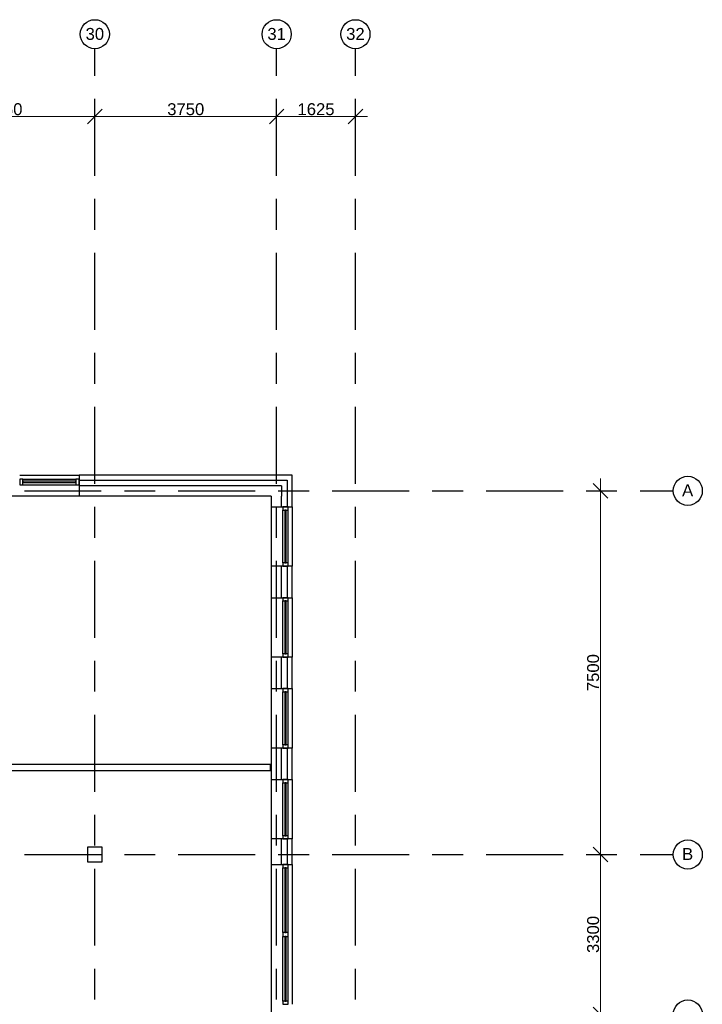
# Model space of a CAD drawing. Header units: millimetres. Extents: x -5940 to 121280, y -35718 to 26615.
# Tile 52 of 52: x 107200 to 121280, y 6310 to 26615. Entities that reach past the tile are written whole.
import ezdxf

# ---------------------------------------------------------------- set-up
doc = ezdxf.new("R2010")
doc.units = ezdxf.units.MM
doc.header["$LTSCALE"] = 100
doc.linetypes.add('Center', pattern=[31.75, 6.35, -4.7625, 15.875, -4.7625])
for name, color, linetype in [('AL21----_BUITENWAND', 3, 'Continuous'), ('AL22----_BINNENWAND', 2, 'Continuous'), ('AL28----_CONSTRUCTIES', 4, 'Continuous'), ('AL31----_BUITENKOZIJN', 1, 'Continuous'), ('BL$7----_MAATVOERING', 1, 'Continuous'), ('BL$7----_STRAMIEN', 8, 'Continuous')]:
    doc.layers.add(name, color=color, linetype=linetype)
doc.styles.add('Arial_2', font='arial.ttf', dxfattribs={"height": 245.883234})
doc.dimstyles.new('2_5mm_stramien', dxfattribs={"dimscale": 304.8, "dimtxt": 250, "dimasz": 0.984252, "dimexe": 0.656168, "dimexo": 0.0625, "dimgap": 0.082021, "dimtad": 1, "dimdec": 0, "dimzin": 0, "dimdsep": 46, "dimtxsty": 'Arial_2', "dimblk1": 'OBLIQUE', "dimblk2": 'OBLIQUE', "dimsah": 1, "dimcen": 0.09, "dimdle": 0.82021, "dimazin": 0, "dimtfac": 1, "dimtdec": 4, "dimtix": 1, "dimtmove": 0, "dimatfit": 3, "dimfxl": 0.656168, "dimfxlon": 1, "dimtvp": 1, "dimtolj": 1, "dimtzin": 0, "dimlwd": 13, "dimlwe": 13, "dimarcsym": 2})

# ---------------------------------------------------------------- blocks, each defined once
blk = doc.blocks.new('System Panel - 31_CWP_glas_2-7951753-_--_101 1e verdieping')
at = {"color": 0, "linetype": 'ByBlock', "lineweight": -2}
for p, q in [((545.5, -45), (-545.5, -45)), ((-545.5, -45), (-545.5, -69)), ((-545.5, -69), (545.5, -69)), ((545.5, -69), (545.5, -45))]:
    blk.add_line(p, q, dxfattribs=at)
blk = doc.blocks.new('Rectangular Mullion - 31_CWM_067x114-7951736-_--_101 1e verdieping')
at = {"color": 0, "linetype": 'ByBlock', "lineweight": -2}
for p, q in [((115780, 47126), (115780, 48217)), ((115894, 47126), (115894, 48217))]:
    blk.add_line(p, q, dxfattribs=at)
blk = doc.blocks.new('Rectangular Mullion - 31_CWM_067x114-7951754-_--_101 1e verdieping')
at = {"color": 0, "linetype": 'ByBlock', "lineweight": -2}
for p, q in [((-67, 114), (0, 114)), ((-67, 0), (-67, 114)), ((0, 0), (-67, 0)), ((0, 114), (0, 0))]:
    blk.add_line(p, q, dxfattribs=at)
blk = doc.blocks.new('Rectangular Mullion - 31_CWM_067x114-7951755-_--_101 1e verdieping')
at = {"color": 0, "linetype": 'ByBlock', "lineweight": -2}
for p, q in [((0, 114), (-67, 114)), ((-67, 114), (-67, 0)), ((-67, 0), (0, 0)), ((0, 0), (0, 114))]:
    blk.add_line(p, q, dxfattribs=at)
blk = doc.blocks.new('System Panel - 31_CWP_glas_2-7952370-_--_101 1e verdieping')
at = {"color": 0, "linetype": 'ByBlock', "lineweight": -2}
for p, q in [((545.5, 69), (-545.5, 69)), ((-545.5, 69), (-545.5, 45)), ((-545.5, 45), (545.5, 45)), ((545.5, 45), (545.5, 69))]:
    blk.add_line(p, q, dxfattribs=at)
blk = doc.blocks.new('Rectangular Mullion - 31_CWM_067x114-7952369-_--_101 1e verdieping')
at = {"color": 0, "linetype": 'ByBlock', "lineweight": -2}
for p, q in [((110421, 48854), (111512, 48854)), ((110421, 48740), (111512, 48740))]:
    blk.add_line(p, q, dxfattribs=at)
blk = doc.blocks.new('Rectangular Mullion - 31_CWM_067x114-7952371-_--_101 1e verdieping')
at = {"color": 0, "linetype": 'ByBlock', "lineweight": -2}
for p, q in [((-67, 0), (0, 0)), ((-67, -114), (-67, 0)), ((0, 0), (0, -114)), ((0, -114), (-67, -114))]:
    blk.add_line(p, q, dxfattribs=at)
blk = doc.blocks.new('Rectangular Mullion - 31_CWM_067x114-7952372-_--_101 1e verdieping')
at = {"color": 0, "linetype": 'ByBlock', "lineweight": -2}
for p, q in [((0, 0), (-67, 0)), ((-67, 0), (-67, -114)), ((0, -114), (0, 0)), ((-67, -114), (0, -114))]:
    blk.add_line(p, q, dxfattribs=at)
blk = doc.blocks.new('System Panel - 31_CWP_glas_2-8898680-_--_101 1e verdieping')
at = {"color": 0, "linetype": 'ByBlock', "lineweight": -2}
for p, q in [((664.5, -45), (-664.5, -45)), ((-664.5, -45), (-664.5, -69)), ((-664.5, -69), (664.5, -69)), ((664.5, -69), (664.5, -45))]:
    blk.add_line(p, q, dxfattribs=at)
blk = doc.blocks.new('Rectangular Mullion - 31_CWM_067x114-7963848-_--_101 1e verdieping')
at = {"color": 0, "linetype": 'ByBlock', "lineweight": -2}
for p, q in [((115780, 39508), (115780, 40837)), ((115894, 39508), (115894, 40837))]:
    blk.add_line(p, q, dxfattribs=at)
blk = doc.blocks.new('Rectangular Mullion - 31_CWM_067x114-8106623-_--_101 1e verdieping')
at = {"color": 0, "linetype": 'ByBlock', "lineweight": -2}
for p, q in [((-67, 114), (0, 114)), ((-67, 0), (-67, 114)), ((0, 0), (-67, 0)), ((0, 114), (0, 0))]:
    blk.add_line(p, q, dxfattribs=at)
blk = doc.blocks.new('Rectangular Mullion - 31_CWM_067x114-8106624-_--_101 1e verdieping')
at = {"color": 0, "linetype": 'ByBlock', "lineweight": -2}
for p, q in [((0, 114), (-67, 114)), ((-67, 114), (-67, 0)), ((-67, 0), (0, 0)), ((0, 0), (0, 114))]:
    blk.add_line(p, q, dxfattribs=at)
blk = doc.blocks.new('Rectangular Mullion - 31_CWM_067x114-8898678-_--_101 1e verdieping')
at = {"color": 0, "linetype": 'ByBlock', "lineweight": -2}
for p, q in [((115780, 38091), (115780, 39420)), ((115894, 38091), (115894, 39420))]:
    blk.add_line(p, q, dxfattribs=at)
blk = doc.blocks.new('Rectangular Mullion - 31_CWM_088x114-8898679-_--_101 1e verdieping')
at = {"color": 0, "linetype": 'ByBlock', "lineweight": -2}
for p, q in [((-44, 114), (44, 114)), ((-44, 0), (-44, 114)), ((44, 0), (-44, 0)), ((44, 114), (44, 0))]:
    blk.add_line(p, q, dxfattribs=at)
blk = doc.blocks.new('Grid - r_3_0mm-7309776-_--_101 1e verdieping')
at = {"color": 0, "linetype": 'ByBlock', "lineweight": -2}
blk.add_circle((0, 0), 3, dxfattribs=at)
blk = doc.blocks.new('_Oblique')
at = {"color": 0, "linetype": 'ByBlock', "lineweight": -2}
blk.add_line((-0.5, -0.5), (0.5, 0.5), dxfattribs=at)
blk = doc.blocks.new('DIMBLOCK29-_--_101 1e verdieping')
at = {"layer": 'BL$7----_MAATVOERING', "color": 0, "lineweight": 13, "transparency": 16777216}
for p, q in [((105000, 24436), (105000, 24817)), ((108750, 24436), (108750, 24817)), ((104750, 24617), (109000, 24617))]:
    blk.add_line(p, q, dxfattribs=at)
at = {"layer": 'Defpoints', "color": 0, "transparency": 16777216}
for p in [(108750, 24617), (105000, 24417), (108750, 24417)]:
    blk.add_point(p, dxfattribs=at)
at = {"layer": 'BL$7----_MAATVOERING', "color": 0, "lineweight": 13, "transparency": 16777216, "xscale": 300, "yscale": 300, "zscale": 300, "rotation": 180}
blk.add_blockref('_Oblique', (105000, 24617), dxfattribs=at)
at = {"layer": 'BL$7----_MAATVOERING', "color": 0, "lineweight": 13, "transparency": 16777216, "xscale": 300, "yscale": 300, "zscale": 300}
blk.add_blockref('_Oblique', (108750, 24617), dxfattribs=at)
at = {"layer": 'BL$7----_MAATVOERING', "color": 0, "transparency": 16777216, "insert": (106875, 24768), "char_height": 245.9, "width": 904.62, "attachment_point": 5, "style": 'Arial_2'}
blk.add_mtext('\\A1;3750', dxfattribs=at)
blk = doc.blocks.new('DIMBLOCK30-_--_101 1e verdieping')
at = {"layer": 'BL$7----_MAATVOERING', "color": 0, "lineweight": 13, "transparency": 16777216}
for p, q in [((108750, 24436), (108750, 24817)), ((112500, 24436), (112500, 24817)), ((108500, 24617), (112750, 24617))]:
    blk.add_line(p, q, dxfattribs=at)
at = {"layer": 'Defpoints', "color": 0, "transparency": 16777216}
for p in [(112500, 24617), (108750, 24417), (112500, 24417)]:
    blk.add_point(p, dxfattribs=at)
at = {"layer": 'BL$7----_MAATVOERING', "color": 0, "lineweight": 13, "transparency": 16777216, "xscale": 300, "yscale": 300, "zscale": 300, "rotation": 180}
blk.add_blockref('_Oblique', (108750, 24617), dxfattribs=at)
at = {"layer": 'BL$7----_MAATVOERING', "color": 0, "lineweight": 13, "transparency": 16777216, "xscale": 300, "yscale": 300, "zscale": 300}
blk.add_blockref('_Oblique', (112500, 24617), dxfattribs=at)
at = {"layer": 'BL$7----_MAATVOERING', "color": 0, "transparency": 16777216, "insert": (110625, 24768), "char_height": 245.9, "width": 904.62, "attachment_point": 5, "style": 'Arial_2'}
blk.add_mtext('\\A1;3750', dxfattribs=at)
blk = doc.blocks.new('DIMBLOCK31-_--_101 1e verdieping')
at = {"layer": 'BL$7----_MAATVOERING', "color": 0, "lineweight": 13, "transparency": 16777216}
for p, q in [((112500, 24436), (112500, 24817)), ((114125, 24436), (114125, 24817)), ((112250, 24617), (114375, 24617))]:
    blk.add_line(p, q, dxfattribs=at)
at = {"layer": 'Defpoints', "color": 0, "transparency": 16777216}
for p in [(114125, 24617), (112500, 24417), (114125, 24417)]:
    blk.add_point(p, dxfattribs=at)
at = {"layer": 'BL$7----_MAATVOERING', "color": 0, "lineweight": 13, "transparency": 16777216, "xscale": 300, "yscale": 300, "zscale": 300, "rotation": 180}
blk.add_blockref('_Oblique', (112500, 24617), dxfattribs=at)
at = {"layer": 'BL$7----_MAATVOERING', "color": 0, "lineweight": 13, "transparency": 16777216, "xscale": 300, "yscale": 300, "zscale": 300}
blk.add_blockref('_Oblique', (114125, 24617), dxfattribs=at)
at = {"layer": 'BL$7----_MAATVOERING', "color": 0, "transparency": 16777216, "insert": (113312, 24768), "char_height": 245.9, "width": 904.62, "attachment_point": 5, "style": 'Arial_2'}
blk.add_mtext('\\A1;1625', dxfattribs=at)
blk = doc.blocks.new('DIMBLOCK35-_--_101 1e verdieping')
at = {"layer": 'BL$7----_MAATVOERING', "color": 0, "lineweight": 13, "transparency": 16777216}
for p, q in [((119178, 17150), (119178, 9150)), ((118997, 16900), (119378, 16900)), ((118997, 9400), (119378, 9400))]:
    blk.add_line(p, q, dxfattribs=at)
at = {"layer": 'Defpoints', "color": 0, "transparency": 16777216}
for p in [(118978, 16900), (118978, 9400), (119178, 9400)]:
    blk.add_point(p, dxfattribs=at)
at = {"layer": 'BL$7----_MAATVOERING', "color": 0, "lineweight": 13, "transparency": 16777216, "xscale": 300, "yscale": 300, "zscale": 300}
for p, rotation in [((119178, 16900), 90), ((119178, 9400), 270)]:
    blk.add_blockref('_Oblique', p, dxfattribs=dict(at, rotation=rotation))
at = {"layer": 'BL$7----_MAATVOERING', "color": 0, "transparency": 16777216, "insert": (119028, 13150), "char_height": 245.9, "width": 904.62, "attachment_point": 5, "rotation": 90, "style": 'Arial_2'}
blk.add_mtext('\\A1;7500', dxfattribs=at)
blk = doc.blocks.new('DIMBLOCK36-_--_101 1e verdieping')
at = {"layer": 'BL$7----_MAATVOERING', "color": 0, "lineweight": 13, "transparency": 16777216}
for p, q in [((119178, 9650), (119178, 5850)), ((118997, 9400), (119378, 9400)), ((118997, 6100), (119378, 6100))]:
    blk.add_line(p, q, dxfattribs=at)
at = {"layer": 'Defpoints', "color": 0, "transparency": 16777216}
for p in [(118978, 9400), (118978, 6100), (119178, 6100)]:
    blk.add_point(p, dxfattribs=at)
at = {"layer": 'BL$7----_MAATVOERING', "color": 0, "lineweight": 13, "transparency": 16777216, "xscale": 300, "yscale": 300, "zscale": 300}
for p, rotation in [((119178, 9400), 90), ((119178, 6100), 270)]:
    blk.add_blockref('_Oblique', p, dxfattribs=dict(at, rotation=rotation))
at = {"layer": 'BL$7----_MAATVOERING', "color": 0, "transparency": 16777216, "insert": (119028, 7750), "char_height": 245.9, "width": 904.62, "attachment_point": 5, "rotation": 90, "style": 'Arial_2'}
blk.add_mtext('\\A1;3300', dxfattribs=at)
blk = doc.blocks.new('DIMBLOCK37-_--_101 1e verdieping')
at = {"layer": 'BL$7----_MAATVOERING', "color": 0, "lineweight": 13, "transparency": 16777216}
for p, q in [((119178, 6350), (119178, -250)), ((118997, 6100), (119378, 6100)), ((118997, 0), (119378, 0))]:
    blk.add_line(p, q, dxfattribs=at)
at = {"layer": 'Defpoints', "color": 0, "transparency": 16777216}
for p in [(118978, 6100), (118978, 0), (119178, 0)]:
    blk.add_point(p, dxfattribs=at)
at = {"layer": 'BL$7----_MAATVOERING', "color": 0, "lineweight": 13, "transparency": 16777216, "xscale": 300, "yscale": 300, "zscale": 300}
for p, rotation in [((119178, 6100), 90), ((119178, 0), 270)]:
    blk.add_blockref('_Oblique', p, dxfattribs=dict(at, rotation=rotation))
at = {"layer": 'BL$7----_MAATVOERING', "color": 0, "transparency": 16777216, "insert": (119028, 3050), "char_height": 245.9, "width": 904.62, "attachment_point": 5, "rotation": 90, "style": 'Arial_2'}
blk.add_mtext('\\A1;6100', dxfattribs=at)

msp = doc.modelspace()

# ---------------------------------------------------------------- linework, layer by layer
at = {"layer": 'AL21----_BUITENWAND'}
for p, q in [((107200, 17220), (108425, 17220)), ((112820, 17220), (108425, 17220)), ((108425, 17220), (108425, 16786)), ((108425, 17120), (112720, 17120)), ((112720, 17120), (112720, 16570)), ((112820, 16570), (112820, 17220)), ((112386, 17000), (108425, 17000)), ((112600, 17000), (112386, 17000)), ((112600, 17000), (112600, 16786)), ((112386, 16786), (90114, 16786)), ((112386, 16786), (112386, 114)), ((112600, 16570), (112600, 16786)), ((112386, 16570), (112820, 16570)), ((112820, 16570), (112820, 15345)), ((112820, 15345), (112386, 15345)), ((112600, 14695), (112600, 15345)), ((112720, 15345), (112720, 14695)), ((112820, 14695), (112820, 15345)), ((112386, 14695), (112820, 14695)), ((112820, 14695), (112820, 13470)), ((112820, 13470), (112386, 13470)), ((112600, 12820), (112600, 13470)), ((112720, 13470), (112720, 12820)), ((112820, 12820), (112820, 13470)), ((112386, 12820), (112820, 12820)), ((112820, 12820), (112820, 11595)), ((112820, 11595), (112386, 11595)), ((112600, 10945), (112600, 11595)), ((112720, 11595), (112720, 10945)), ((112820, 10945), (112820, 11595)), ((112386, 10945), (112820, 10945)), ((112820, 10945), (112820, 9720)), ((112820, 9720), (112386, 9720)), ((112600, 9190), (112600, 9720)), ((112720, 9720), (112720, 9190)), ((112820, 9190), (112820, 9720)), ((112386, 9190), (112820, 9190)), ((112820, 9190), (112820, 6310))]:
    msp.add_line(p, q, dxfattribs=at)
at = {"layer": 'AL22----_BINNENWAND'}
for p, q in [((112376, 11258), (106937.6, 11258)), ((112376, 11133), (112376, 11258)), ((106812.6, 11133), (112376, 11133))]:
    msp.add_line(p, q, dxfattribs=at)
at = {"layer": 'AL28----_CONSTRUCTIES'}
for p, q in [((108900, 9550), (108600, 9550)), ((108600, 9550), (108600, 9250)), ((108900, 9250), (108900, 9550)), ((108600, 9250), (108900, 9250))]:
    msp.add_line(p, q, dxfattribs=at)
at = {"layer": 'BL$7----_STRAMIEN', "linetype": 'Center'}
for p, q in [((108750, 25615.2), (108750, 26015.2)), ((112500, 25615.2), (112500, 26015.2)), ((114125, 25615.2), (114125, 26015.2)), ((108750, -25341.9), (108750, 25615.2)), ((112500, -25341.9), (112500, 25615.2)), ((114125, -25341.9), (114125, 25615.2)), ((-4940.3, 16900), (120279.6, 16900)), ((120279.6, 16900), (120679.6, 16900)), ((-4940.3, 9400), (120279.6, 9400)), ((120279.6, 9400), (120679.6, 9400))]:
    msp.add_line(p, q, dxfattribs=at)

# ---------------------------------------------------------------- block references
at = {"layer": 'AL31----_BUITENKOZIJN', "extrusion": (0, 0, -1)}
msp.add_blockref('Rectangular Mullion - 31_CWM_067x114-7952371-_--_101 1e verdieping', (-107200, 17140.1), dxfattribs=at)
at = {"layer": 'AL31----_BUITENKOZIJN'}
for name, p in [('Rectangular Mullion - 31_CWM_067x114-7952369-_--_101 1e verdieping', (-3154.1, -31713.9)), ('Rectangular Mullion - 31_CWM_067x114-7952372-_--_101 1e verdieping', (108425, 17140.1)), ('Rectangular Mullion - 31_CWM_067x114-7951736-_--_101 1e verdieping', (-3154.1, -31713.9)), ('Rectangular Mullion - 31_CWM_067x114-7951736-_--_101 1e verdieping', (-3154.1, -33588.9)), ('Rectangular Mullion - 31_CWM_067x114-7951736-_--_101 1e verdieping', (-3154.1, -35463.9)), ('Rectangular Mullion - 31_CWM_067x114-7951736-_--_101 1e verdieping', (-3154.1, -37338.9)), ('Rectangular Mullion - 31_CWM_067x114-7963848-_--_101 1e verdieping', (-3154.1, -31713.9)), ('Rectangular Mullion - 31_CWM_067x114-8898678-_--_101 1e verdieping', (-3154.1, -31713.9))]:
    msp.add_blockref(name, p, dxfattribs=at)
for name, p, rotation in [('System Panel - 31_CWP_glas_2-7952370-_--_101 1e verdieping', (107812.5, 17140.1), 180), ('Rectangular Mullion - 31_CWM_067x114-7951755-_--_101 1e verdieping', (112740.1, 16570), 90), ('System Panel - 31_CWP_glas_2-7951753-_--_101 1e verdieping', (112740.1, 15957.5), 270), ('Rectangular Mullion - 31_CWM_067x114-7951755-_--_101 1e verdieping', (112740.1, 14695), 90), ('System Panel - 31_CWP_glas_2-7951753-_--_101 1e verdieping', (112740.1, 14082.5), 270), ('Rectangular Mullion - 31_CWM_067x114-7951755-_--_101 1e verdieping', (112740.1, 12820), 90), ('System Panel - 31_CWP_glas_2-7951753-_--_101 1e verdieping', (112740.1, 12207.5), 270), ('Rectangular Mullion - 31_CWM_067x114-7951755-_--_101 1e verdieping', (112740.1, 10945), 90), ('System Panel - 31_CWP_glas_2-7951753-_--_101 1e verdieping', (112740.1, 10332.5), 270), ('Rectangular Mullion - 31_CWM_067x114-8106624-_--_101 1e verdieping', (112740.1, 9190), 90), ('System Panel - 31_CWP_glas_2-8898680-_--_101 1e verdieping', (112740.1, 8458.5), 270), ('System Panel - 31_CWP_glas_2-8898680-_--_101 1e verdieping', (112740.1, 7041.5), 270)]:
    msp.add_blockref(name, p, dxfattribs=dict(at, rotation=rotation))
at = {"layer": 'AL31----_BUITENKOZIJN', "extrusion": (0, 0, -1), "rotation": 270}
for name, p in [('Rectangular Mullion - 31_CWM_067x114-7951754-_--_101 1e verdieping', (-112740.1, 15345)), ('Rectangular Mullion - 31_CWM_067x114-7951754-_--_101 1e verdieping', (-112740.1, 13470)), ('Rectangular Mullion - 31_CWM_067x114-7951754-_--_101 1e verdieping', (-112740.1, 11595)), ('Rectangular Mullion - 31_CWM_067x114-7951754-_--_101 1e verdieping', (-112740.1, 9720)), ('Rectangular Mullion - 31_CWM_088x114-8898679-_--_101 1e verdieping', (-112740.1, 7750)), ('Rectangular Mullion - 31_CWM_067x114-8106623-_--_101 1e verdieping', (-112740.1, 6310))]:
    msp.add_blockref(name, p, dxfattribs=at)
at = {"layer": 'BL$7----_STRAMIEN', "xscale": 99.99999999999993, "yscale": 99.99999999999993, "zscale": 99.99999999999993}
for p in [(108750, 26315.2), (112500, 26315.2), (114125, 26315.2)]:
    msp.add_blockref('Grid - r_3_0mm-7309776-_--_101 1e verdieping', p, dxfattribs=at)
at = {"layer": 'BL$7----_STRAMIEN', "xscale": 99.99999999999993, "yscale": 99.99999999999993, "zscale": 99.99999999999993, "rotation": 269.9999999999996}
for p in [(120979.6, 16900), (120979.6, 9400), (120979.6, 6100)]:
    msp.add_blockref('Grid - r_3_0mm-7309776-_--_101 1e verdieping', p, dxfattribs=at)

# ---------------------------------------------------------------- texts
at = {"layer": 'BL$7----_STRAMIEN', "lineweight": 9, "attachment_point": 2, "line_spacing_factor": 0.938532, "style": 'Arial_2'}
for s, insert, char_height, width in [('30', (108749.9, 26445), 245.88, 456), ('31', (112499.9, 26445), 245.88, 456), ('32', (114124.9, 26445), 245.88, 456), ('A', (120977, 17032.5), 245.9, 273), ('B', (120977, 9532.5), 245.9, 273)]:
    msp.add_mtext(s, dxfattribs=dict(at, insert=insert, char_height=char_height, width=width))

# ---------------------------------------------------------------- dimensions: what is measured, and where the dimension line sits
at = {"layer": 'BL$7----_MAATVOERING'}
for base, p1, p2, override, picture, middle in [((108750, 24617.4), (105000, 24417.4), (108750, 24417.4), {"dimpost": '<>', "dimfxl": 3750}, 'DIMBLOCK29-_--_101 1e verdieping', (106875, 24768)), ((112500, 24617.4), (108750, 24417.4), (112500, 24417.4), {"dimpost": '<>', "dimfxl": 3750}, 'DIMBLOCK30-_--_101 1e verdieping', (110625, 24768)), ((114125, 24617.4), (112500, 24417.4), (114125, 24417.4), {"dimpost": '<>', "dimfxl": 1625}, 'DIMBLOCK31-_--_101 1e verdieping', (113312.5, 24768))]:
    dim = msp.add_linear_dim(base=base, p1=p1, p2=p2, dimstyle='2_5mm_stramien', override=override, dxfattribs=at)
    dim.commit()
    dim.dimension.update_dxf_attribs({"geometry": picture, "text_midpoint": middle})
for base, p1, p2, override, picture, middle in [((119178.4, 9400), (118978.4, 16900), (118978.4, 9400), {"dimpost": '<>', "dimfxl": 7500}, 'DIMBLOCK35-_--_101 1e verdieping', (119027.9, 13150)), ((119178.4, 6100), (118978.4, 9400), (118978.4, 6100), {"dimpost": '<>', "dimfxl": 3300}, 'DIMBLOCK36-_--_101 1e verdieping', (119027.8, 7750)), ((119178.4, 0), (118978.4, 6100), (118978.4, 0), {"dimpost": '<>', "dimfxl": 6100}, 'DIMBLOCK37-_--_101 1e verdieping', (119027.9, 3050))]:
    dim = msp.add_linear_dim(base=base, p1=p1, p2=p2, angle=90, dimstyle='2_5mm_stramien', override=override, dxfattribs=at)
    dim.commit()
    dim.dimension.update_dxf_attribs({"geometry": picture, "text_midpoint": middle})

doc.saveas('drawing.dxf')
